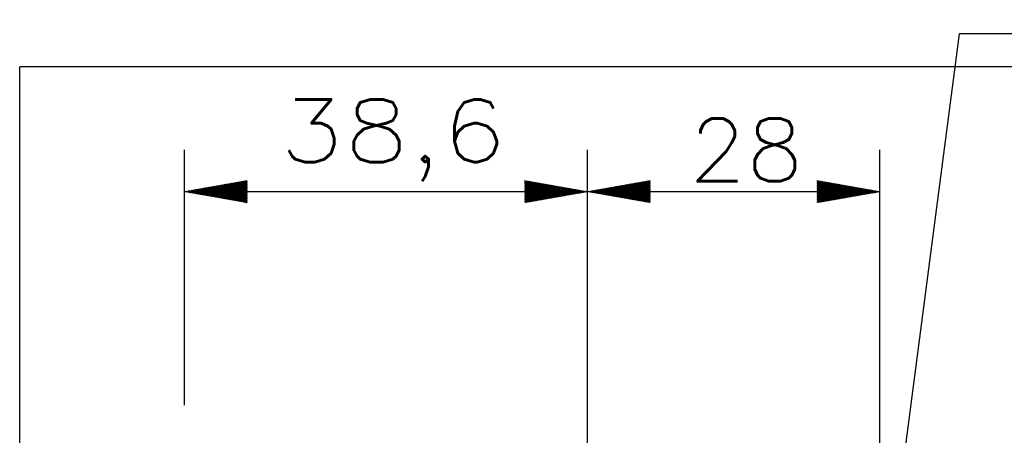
# Model space of a CAD drawing. Header units: millimetres. Extents: x 4 to 205, y 5 to 292.
# Tile 64 of 106: x 85 to 132, y 200 to 220. Entities that reach past the tile are written whole.
import ezdxf

# ---------------------------------------------------------------- set-up
doc = ezdxf.new("R2010")
doc.units = ezdxf.units.MM
doc.layers.add('1', color=7, linetype='CONTINUOUS')
doc.styles.add('DEFAULT', font='simplex.shx')
pattern_1 = [(45, (0, 0), (-0.0141421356, 0.0141421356), [])]
pattern_2 = [(45, (0, 0), (-0.0141421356, 0.0141421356), [])]

# ---------------------------------------------------------------- blocks, each defined once
blk = doc.blocks.new('LABLE3D_2')
at = {"layer": '1', "color": 172, "linetype": 'CONTINUOUS'}
for p in [(126.510328, 190.188855), (137.327108, 219.57971)]:
    blk.add_line(p, (130.327108, 219.57971), dxfattribs=at)
at = {"layer": '1', "color": 27, "linetype": 'CONTINUOUS'}
blk.add_solid([(126.510328, 190.188855), (126.372096, 193.231995), (127.421249, 193.095753), (126.510328, 190.188855)], dxfattribs=at)
at = {"layer": '1', "color": 87, "linetype": 'CONTINUOUS', "insert": (137.702108, 220.97971), "char_height": 2, "attachment_point": 7, "line_spacing_factor": 0.963855, "style": 'DEFAULT'}
blk.add_mtext('\\W00.896;N°4 M5 Depth 6mm.\\P%%c3.5mm. passing holes ', dxfattribs=at)

msp = doc.modelspace()

# ---------------------------------------------------------------- hatches: boundary and pattern name
at = {"layer": '1', "linetype": 'CONTINUOUS'}
h = msp.add_hatch(dxfattribs=at)
h.set_pattern_fill('ANSI31', color=27, scale=0.02, angle=45, style=0, pattern_type=0)
h.set_pattern_definition(pattern_2)
h.paths.add_polyline_path([(93.228, 212.015), (96.228, 212.544), (96.228, 211.486)], flags=0)
h = msp.add_hatch(dxfattribs=at)
h.set_pattern_fill('ANSI31', color=27, scale=0.02, angle=45, style=0, pattern_type=0)
h.set_pattern_definition(pattern_1)
h.paths.add_polyline_path([(112.528, 212.015), (109.528, 211.486), (109.528, 212.544)], flags=0)
h = msp.add_hatch(dxfattribs=at)
h.set_pattern_fill('ANSI31', color=27, scale=0.02, angle=45, style=0, pattern_type=0)
h.set_pattern_definition(pattern_2)
h.paths.add_polyline_path([(112.528, 212.015), (115.528, 212.544), (115.528, 211.486)], flags=0)
h = msp.add_hatch(dxfattribs=at)
h.set_pattern_fill('ANSI31', color=27, scale=0.02, angle=45, style=0, pattern_type=0)
h.set_pattern_definition(pattern_1)
h.paths.add_polyline_path([(126.528, 212.015), (123.528, 211.486), (123.528, 212.544)], flags=0)

# ---------------------------------------------------------------- linework, layer by layer
at = {"layer": '1', "color": 251, "linetype": 'CONTINUOUS'}
for p in [(85.347, 161.734), (147.407, 217.999)]:
    msp.add_line(p, (85.347, 217.999), dxfattribs=at)
at = {"layer": '1', "color": 152, "linetype": 'CONTINUOUS'}
for p, q in [((93.228, 201.785), (93.228, 214.015)), ((112.528, 196.185), (112.528, 214.015)), ((112.528, 196.185), (112.528, 214.015)), ((126.528, 196.185), (126.528, 214.015))]:
    msp.add_line(p, q, dxfattribs=at)
at = {"layer": '1', "color": 27, "linetype": 'CONTINUOUS'}
for p, q in [((93.228, 212.015), (112.528, 212.015)), ((112.528, 212.015), (126.528, 212.015))]:
    msp.add_line(p, q, dxfattribs=at)

# ---------------------------------------------------------------- block references
msp.add_blockref('LABLE3D_2', (0, 0), dxfattribs=at)

# ---------------------------------------------------------------- texts
at = {"layer": '1', "color": 87, "linetype": 'CONTINUOUS', "char_height": 3, "attachment_point": 7, "line_spacing_factor": 1.204819, "style": 'DEFAULT'}
for s, insert in [('\\W01.210;38,6 ', (97.763, 212.515)), ('\\W01.064;28 ', (117.383, 212.515))]:
    msp.add_mtext(s, dxfattribs=dict(at, insert=insert))

doc.saveas('drawing.dxf')
